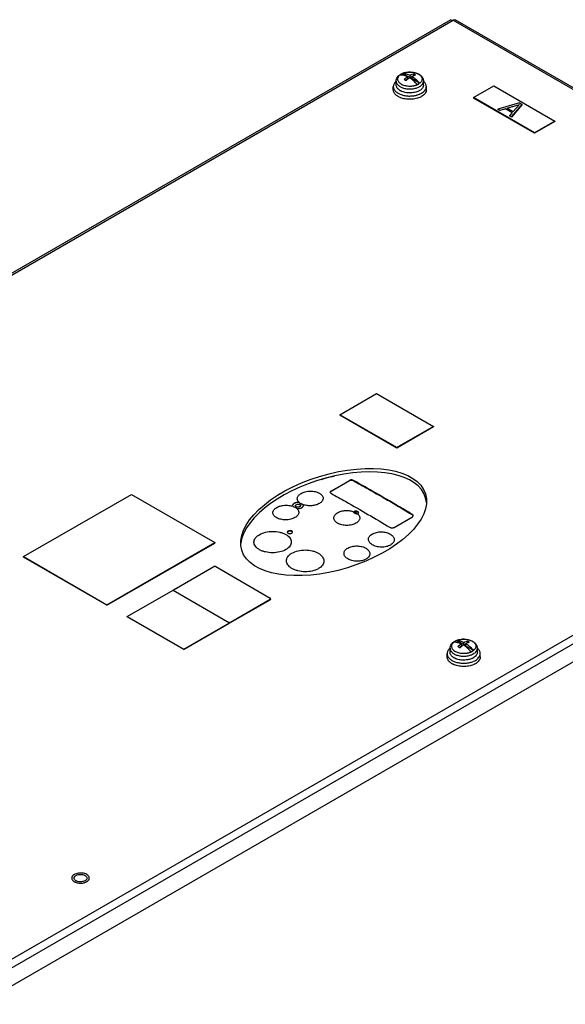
# Model space of a CAD drawing. Header units: millimetres. Extents: x 89 to 688, y 252 to 831.
# Tile 6 of 7: x 321 to 510, y 489 to 831. Entities that reach past the tile are written whole.
import ezdxf

# ---------------------------------------------------------------- set-up
doc = ezdxf.new("R2010")
doc.units = ezdxf.units.MM
doc.header["$LTSCALE"] = 70.470903
doc.layers.get('0').update_dxf_attribs({"linetype": 'CONTINUOUS'})

msp = doc.modelspace()

# ---------------------------------------------------------------- linework, layer by layer
at = {"color": 7, "linetype": 'Continuous'}
for p, q in [((470.69, 831.44), (98.38, 616.49)), ((99.43, 616.49), (471.44, 831.27)), ((470.69, 831.44), (471.44, 831.27)), ((472.18, 831.44), (471.44, 831.27)), ((471.44, 831.27), (677.7, 712.18)), ((678.75, 712.19), (472.18, 831.44)), ((456.45, 811.26), (453.87, 812.75)), ((456.45, 811.26), (456.45, 812.13)), ((457.69, 812.59), (457.69, 811.98)), ((451.62, 808.69), (451.62, 810.08)), ((455.6, 810.77), (454.9, 810.37)), ((455.6, 810.77), (455.6, 811.64)), ((457.15, 811.67), (456.45, 811.26)), ((457.15, 810.86), (457.15, 811.73)), ((459.72, 809.37), (457.15, 810.86)), ((457.69, 811.98), (457.62, 811.94)), ((457.7, 811.97), (457.69, 811.98)), ((459.28, 808.95), (459.35, 809.03)), ((461.12, 808.69), (461.12, 810.08)), ((450.62, 807.06), (450.62, 808.2)), ((462.12, 807.06), (462.12, 808.2)), ((478.51, 804.32), (485.58, 808.41)), ((485.58, 808.41), (506.79, 796.16)), ((478.51, 804.32), (478.51, 804.16)), ((499.72, 792.08), (478.51, 804.32)), ((499.72, 791.91), (478.51, 804.16)), ((494.53, 802.5), (486.99, 800.32)), ((490.21, 800.69), (494.52, 801.95)), ((494.43, 801.84), (490.31, 800.63)), ((491.71, 797.6), (495.48, 801.96)), ((495.48, 801.88), (491.71, 797.52)), ((494.52, 801.95), (492.34, 799.46)), ((494.53, 802.5), (495.48, 801.96)), ((495.48, 801.96), (495.48, 801.88)), ((486.99, 800.32), (486.99, 800.24)), ((487.7, 799.92), (486.99, 800.32)), ((487.7, 799.83), (486.99, 800.24)), ((487.7, 799.92), (489.61, 800.48)), ((489.61, 800.4), (487.7, 799.83)), ((487.7, 799.92), (487.7, 799.83)), ((489.61, 800.48), (489.61, 800.4)), ((491.97, 799.12), (489.61, 800.48)), ((491.92, 799.06), (489.61, 800.4)), ((490.21, 800.69), (492.34, 799.46)), ((491.97, 799.12), (491, 798.01)), ((491, 798.01), (491, 797.93)), ((491.71, 797.6), (491, 798.01)), ((491.71, 797.52), (491, 797.93)), ((491.71, 797.6), (491.71, 797.52)), ((506.79, 796.16), (499.72, 792.08)), ((506.79, 796), (499.72, 791.91)), ((506.79, 796.16), (506.79, 796)), ((499.72, 792.08), (499.72, 791.91)), ((677.7, 712.18), (305.69, 497.41)), ((679.18, 710.1), (306.75, 495.08)), ((679.18, 703.82), (306.75, 488.79)), ((432.05, 693.98), (444.78, 701.33)), ((444.78, 701.33), (464.58, 689.89)), ((432.05, 693.98), (432.05, 693.81)), ((451.85, 682.55), (432.05, 693.98)), ((451.85, 682.38), (432.05, 693.81)), ((464.58, 689.89), (451.85, 682.55)), ((464.58, 689.73), (451.85, 682.38)), ((464.58, 689.89), (464.58, 689.73)), ((451.85, 682.55), (451.85, 682.38)), ((428.97, 667.42), (435.34, 671.09)), ((435.34, 671.01), (428.97, 667.34)), ((435.34, 671.09), (435.34, 671.01)), ((436.75, 671.03), (436.75, 671.11)), ((322.02, 644.58), (359.5, 666.22)), ((359.5, 666.22), (388.49, 649.48)), ((428.97, 667.34), (428.97, 667.42)), ((415.58, 662.36), (415.63, 662.12)), ((417.91, 663.44), (417.91, 663.37)), ((418.38, 662.32), (418.38, 662.3)), ((419.33, 662.55), (419.33, 662.65)), ((419.38, 662.41), (419.33, 662.65)), ((436.94, 660.22), (436.74, 660.09)), ((450.89, 654.76), (457.26, 658.44)), ((457.26, 659.27), (457.26, 659.19)), ((351.02, 627.84), (388.49, 649.48)), ((351.02, 627.68), (388.49, 649.31)), ((388.49, 649.48), (388.49, 649.31)), ((322.02, 644.42), (322.02, 644.58)), ((322.02, 644.58), (351.02, 627.84)), ((351.02, 627.68), (322.02, 644.42)), ((374.35, 633.15), (388.14, 641.11)), ((388.85, 641.11), (407.8, 630.17)), ((358.09, 623.76), (374, 632.94)), ((374, 632.94), (393.65, 621.6)), ((374.2, 632.82), (374.2, 632.94)), ((351.02, 627.84), (351.02, 627.68)), ((394.01, 621.8), (407.8, 629.76)), ((394.01, 621.64), (407.8, 629.6)), ((407.8, 629.76), (407.8, 629.6)), ((407.94, 629.8), (407.94, 629.96)), ((358.09, 623.6), (358.09, 623.76)), ((358.09, 623.76), (377.75, 612.41)), ((377.75, 612.25), (358.09, 623.6)), ((377.75, 612.41), (393.65, 621.6)), ((377.75, 612.25), (393.65, 621.43)), ((393.65, 621.6), (393.65, 621.43)), ((394.01, 621.64), (394.01, 621.8)), ((475.19, 613.88), (472.61, 615.37)), ((474.34, 613.39), (473.64, 612.98)), ((474.34, 613.39), (474.34, 614.26)), ((475.19, 613.88), (475.19, 614.75)), ((475.89, 614.28), (475.19, 613.88)), ((475.89, 613.47), (475.89, 614.34)), ((478.46, 611.99), (475.89, 613.47)), ((476.43, 614.59), (476.36, 614.55)), ((476.43, 615.21), (476.43, 614.59)), ((476.44, 614.58), (476.43, 614.59)), ((377.75, 612.41), (377.75, 612.25)), ((469.36, 609.67), (469.36, 610.82)), ((470.36, 611.31), (470.36, 612.69)), ((478.02, 611.56), (478.09, 611.64)), ((479.86, 611.31), (479.86, 612.69)), ((480.86, 609.67), (480.86, 610.82))]:
    msp.add_line(p, q, dxfattribs=at)
for centre, radius, start, end in [((454.95, 809.69), 3.24, 126.9593, 127.2507), ((455.32, 809.14), 3.91, 119.9948, 121.5558), ((455.25, 809.34), 3.67, 122.2252, 122.4398), ((455.32, 809.22), 3.81, 119.9876, 122.2128), ((455.39, 809.02), 4.04, 119.4487, 119.9991), ((455.52, 808.87), 4.22, 116.155, 119.9442), ((455.71, 808.48), 4.65, 113.3136, 116.1425), ((454.11, 809.27), 3.49, 93.3122, 93.9177), ((456.03, 807.57), 5.63, 105.6638, 110.0709), ((456.37, 805.89), 7.34, 88.4519, 93.4764), ((457.41, 809.11), 3.93, 58.4327, 60.4454), ((454.19, 807.04), 3.97, 130.3734, 130.819), ((453.2, 808.69), 1.58, 180, 180.8587), ((450.45, 801.92), 11.9, 45.7218, 46.1488), ((457.36, 812.55), 4.04, 299.4487, 299.9991), ((459.54, 808.69), 1.58, 359.1148, 359.9999), ((458.58, 807.07), 3.94, 48.9059, 49.4786), ((455.2, 810.54), 4.37, 238.5271, 239.8853), ((457.47, 812.05), 4.52, 299.4487, 299.9991), ((457.18, 811.66), 6.66, 292.4825, 293.6273), ((455.32, 809.97), 6.06, 243.2674, 244.15), ((456.61, 813.36), 8.46, 282.7832, 285.4056), ((429.02, 666.93), 0.337, 164.4114, 172.717), ((437.39, 659.49), 0.784, 119.9274, 125.3543), ((437.82, 660.31), 0.91, 295.1051, 299.9557), ((436.22, 657.22), 3.01, 48.3748, 48.7696), ((457.19, 658.77), 0.361, 6.7571, 15.0335), ((414.07, 653.03), 0.312, 164.1765, 168.1906), ((473.69, 612.3), 3.24, 126.9593, 127.2507), ((474.06, 611.75), 3.91, 119.9948, 121.5558), ((473.99, 611.95), 3.67, 122.2252, 122.4398), ((474.06, 611.83), 3.81, 119.9876, 122.2128), ((474.13, 611.63), 4.04, 119.4487, 119.9991), ((474.26, 611.48), 4.22, 116.155, 119.9442), ((474.45, 611.09), 4.65, 113.3136, 116.1425), ((472.85, 611.88), 3.49, 93.3122, 93.9177), ((474.77, 610.19), 5.63, 105.6638, 110.0709), ((475.11, 608.51), 7.34, 88.4519, 93.4764), ((476.15, 611.73), 3.93, 58.4327, 60.4454), ((472.93, 609.66), 3.97, 130.3734, 130.819), ((471.94, 611.31), 1.58, 180, 180.8587), ((476.1, 615.16), 4.04, 299.4487, 299.9991), ((476.21, 614.66), 4.52, 299.4487, 299.9991), ((478.28, 611.31), 1.58, 359.1148, 359.9999), ((477.32, 609.68), 3.94, 48.9059, 49.4786), ((474.06, 612.58), 6.06, 243.2674, 244.15), ((473.94, 613.15), 4.37, 238.5271, 239.8853), ((475.35, 615.98), 8.46, 282.7832, 285.4056), ((475.92, 614.27), 6.66, 292.4825, 293.6273), ((340.33, 532.72), 0.753, 171.3332, 179.9961), ((341.34, 533.73), 2.22, 240.2212, 243.3057), ((342.39, 531.87), 2.04, 57.8211, 60.207), ((342.44, 533.5), 1.96, 299.9576, 304.5589), ((342.25, 534.57), 3.56, 292.1873, 294.0133)]:
    msp.add_arc(centre, radius, start, end, dxfattribs=at)
msp.add_ellipse((429.86, 656.62), major_axis=(31.97, 9.79), ratio=0.49727, dxfattribs=at)
msp.add_ellipse((429.86, 655.4), major_axis=(31.97, 9.79), ratio=0.49727, start_param=6.177387, end_param=9.205071, dxfattribs=at)
for points, knots in [([(451.62, 810.08), (451.62, 810.32), (451.71, 810.82), (452.06, 811.5), (452.59, 812.07), (453.03, 812.36), (453.26, 812.5)], [0, 0, 0, 0, 0.241766, 0.485862, 0.736798, 1, 1, 1, 1]), ([(452.99, 812.27), (452.84, 812.15), (452.57, 811.91), (452.27, 811.48), (452.12, 811.02), (452.12, 810.55), (452.27, 810.09), (452.57, 809.66), (452.99, 809.27), (453.53, 808.94), (454.16, 808.67), (454.86, 808.48), (455.62, 808.36), (456.26, 808.32), (456.79, 808.34), (457.18, 808.37), (457.56, 808.42), (457.93, 808.5), (458.23, 808.57), (458.46, 808.65), (458.61, 808.7), (458.72, 808.74), (458.8, 808.77), (458.87, 808.8), (458.92, 808.82), (458.96, 808.84), (459, 808.85), (459.04, 808.87), (459.07, 808.89), (459.11, 808.91), (459.15, 808.92), (459.2, 808.92), (459.24, 808.93), (459.26, 808.94), (459.28, 808.95)], [0, 0, 0, 0, 0.05605, 0.106509, 0.152912, 0.197811, 0.24421, 0.29466, 0.350693, 0.412783, 0.480558, 0.553045, 0.62886, 0.70637, 0.745229, 0.783851, 0.82202, 0.859527, 0.896174, 0.914116, 0.931783, 0.940487, 0.949138, 0.957717, 0.961969, 0.966199, 0.97041, 0.974602, 0.97877, 0.982918, 0.98714, 0.991619, 0.995891, 1, 1, 1, 1]), ([(453.28, 812.46), (453.25, 812.45), (453.16, 812.39), (453.07, 812.33), (453, 812.28)], [0, 0, 0, 0, 0.254952, 1, 1, 1, 1]), ([(453.28, 812.44), (453.26, 812.43), (453.17, 812.37), (453.08, 812.31), (453.02, 812.26)], [0, 0, 0, 0, 0.254907, 1, 1, 1, 1]), ([(453.02, 812.26), (453.44, 812.29), (454.34, 812.19), (455.18, 811.86), (455.6, 811.64)], [0, 0, 0, 0, 0.467901, 1, 1, 1, 1]), ([(453.26, 812.5), (453.61, 812.69), (454.38, 813.01), (455.63, 813.24), (456.93, 813.26), (458.2, 813.05), (459.17, 812.69), (459.84, 812.29), (460.27, 811.94), (460.63, 811.54), (460.91, 811.09), (461.08, 810.6), (461.12, 810.25), (461.12, 810.08)], [0, 0, 0, 0, 0.126222, 0.260708, 0.398691, 0.534012, 0.661555, 0.721793, 0.779789, 0.836024, 0.891121, 0.945658, 1, 1, 1, 1]), ([(453.4, 812.54), (453.46, 812.57), (453.68, 812.69), (453.92, 812.79), (454.1, 812.86)], [0, 0, 0, 0, 0.24128, 1, 1, 1, 1]), ([(453.91, 812.75), (454.32, 812.78), (455.21, 812.67), (456.03, 812.34), (456.45, 812.13)], [0, 0, 0, 0, 0.468385, 1, 1, 1, 1]), ([(454.51, 812.99), (454.56, 813), (454.76, 813.06), (454.96, 813.1), (455.11, 813.13)], [0, 0, 0, 0, 0.246326, 1, 1, 1, 1]), ([(455.11, 813.13), (455.18, 813.14), (455.45, 813.18), (455.72, 813.21), (455.93, 813.22)], [0, 0, 0, 0, 0.247378, 1, 1, 1, 1]), ([(456.45, 812.13), (456.55, 812.18), (456.95, 812.37), (457.37, 812.52), (457.69, 812.59)], [0, 0, 0, 0, 0.261345, 1, 1, 1, 1]), ([(456.57, 813.24), (456.64, 813.23), (456.9, 813.22), (457.16, 813.2), (457.36, 813.17)], [0, 0, 0, 0, 0.251505, 1, 1, 1, 1]), ([(458.39, 812.19), (458.28, 812.16), (457.86, 812.05), (457.45, 811.88), (457.15, 811.73)], [0, 0, 0, 0, 0.239107, 1, 1, 1, 1]), ([(457.36, 813.17), (457.41, 813.16), (457.64, 813.13), (457.86, 813.08), (458.03, 813.04)], [0, 0, 0, 0, 0.253186, 1, 1, 1, 1]), ([(458.39, 812.19), (458.33, 812.23), (458.1, 812.37), (457.86, 812.5), (457.69, 812.59)], [0, 0, 0, 0, 0.255694, 1, 1, 1, 1]), ([(458.03, 813.04), (458.08, 813.03), (458.28, 812.98), (458.49, 812.92), (458.63, 812.86)], [0, 0, 0, 0, 0.254741, 1, 1, 1, 1]), ([(458.63, 812.86), (458.7, 812.84), (458.94, 812.74), (459.18, 812.63), (459.35, 812.53)], [0, 0, 0, 0, 0.258785, 1, 1, 1, 1]), ([(459.47, 812.46), (459.65, 812.36), (459.97, 812.12), (460.35, 811.7), (460.58, 811.23), (460.65, 810.74), (460.55, 810.26), (460.29, 809.8), (459.89, 809.38), (459.56, 809.15), (459.38, 809.05)], [0, 0, 0, 0, 0.143195, 0.271487, 0.387409, 0.496422, 0.606077, 0.723714, 0.854324, 1, 1, 1, 1]), ([(451.59, 810.05), (451.44, 809.92), (451.17, 809.65), (450.86, 809.19), (450.67, 808.7), (450.62, 808.37), (450.62, 808.2)], [0, 0, 0, 0, 0.277461, 0.532872, 0.771162, 1, 1, 1, 1]), ([(451.62, 810.08), (451.62, 809.94), (451.66, 809.67), (451.82, 809.27), (452.07, 808.89), (452.55, 808.4), (453.37, 807.9), (454.56, 807.5), (455.88, 807.31), (457.25, 807.34), (458.54, 807.6), (459.34, 807.92), (459.7, 808.12)], [0, 0, 0, 0, 0.04285, 0.087454, 0.135235, 0.187117, 0.304152, 0.437571, 0.581747, 0.728916, 0.870779, 1, 1, 1, 1]), ([(452.92, 806.81), (452.73, 806.93), (452.38, 807.18), (451.96, 807.64), (451.69, 808.14), (451.63, 808.5), (451.62, 808.67)], [0, 0, 0, 0, 0.287814, 0.546524, 0.780623, 1, 1, 1, 1]), ([(455.6, 811.64), (455.49, 811.57), (455.06, 811.27), (454.66, 810.94), (454.36, 810.67)], [0, 0, 0, 0, 0.242064, 1, 1, 1, 1]), ([(454.36, 810.67), (454.42, 810.64), (454.66, 810.52), (454.89, 810.38), (455.06, 810.27)], [0, 0, 0, 0, 0.244332, 1, 1, 1, 1]), ([(455.06, 810.27), (455.16, 810.36), (455.56, 810.71), (455.97, 811.02), (456.3, 811.24)], [0, 0, 0, 0, 0.257803, 1, 1, 1, 1]), ([(458.88, 808.88), (458.49, 809.35), (457.69, 810.21), (456.77, 810.93), (456.3, 811.24)], [0, 0, 0, 0, 0.518698, 1, 1, 1, 1]), ([(457.15, 811.73), (457.28, 811.64), (457.82, 811.27), (458.33, 810.84), (458.69, 810.5)], [0, 0, 0, 0, 0.240276, 1, 1, 1, 1]), ([(458.75, 810.44), (458.84, 810.35), (459.18, 810.01), (459.5, 809.65), (459.72, 809.37)], [0, 0, 0, 0, 0.245842, 1, 1, 1, 1]), ([(458.88, 808.88), (458.92, 808.9), (459.07, 808.97), (459.22, 809.05), (459.33, 809.11)], [0, 0, 0, 0, 0.256221, 1, 1, 1, 1]), ([(459.33, 809.11), (459.37, 809.13), (459.5, 809.21), (459.63, 809.3), (459.72, 809.37)], [0, 0, 0, 0, 0.257235, 1, 1, 1, 1]), ([(459.73, 808.14), (459.94, 808.26), (460.32, 808.52), (460.77, 808.99), (461.06, 809.52), (461.12, 809.9), (461.12, 810.08)], [0, 0, 0, 0, 0.28981, 0.549047, 0.782229, 1, 1, 1, 1]), ([(461.12, 808.67), (461.12, 808.49), (461.05, 808.12), (460.76, 807.6), (460.31, 807.13), (459.94, 806.87), (459.73, 806.75)], [0, 0, 0, 0, 0.217753, 0.451172, 0.710485, 1, 1, 1, 1]), ([(462.12, 808.2), (462.12, 808.37), (462.08, 808.7), (461.89, 809.18), (461.58, 809.64), (461.32, 809.91), (461.17, 810.04)], [0, 0, 0, 0, 0.229088, 0.467502, 0.722829, 1, 1, 1, 1]), ([(450.62, 808.2), (450.62, 808.07), (450.65, 807.8), (450.78, 807.41), (450.98, 807.03), (451.37, 806.53), (452.04, 805.97), (452.68, 805.64), (453.04, 805.5)], [0, 0, 0, 0, 0.103399, 0.20963, 0.321161, 0.439855, 0.702308, 1, 1, 1, 1]), ([(452.59, 804.56), (452.3, 804.71), (451.89, 804.96), (451.42, 805.36), (451.14, 805.67), (450.91, 806), (450.75, 806.35), (450.65, 806.7), (450.62, 806.94), (450.62, 807.06)], [0, 0, 0, 0, 0.292925, 0.427264, 0.5536, 0.672618, 0.7855, 0.893926, 1, 1, 1, 1]), ([(459.16, 806.47), (458.68, 806.27), (457.63, 805.99), (456, 805.9), (454.65, 806.1), (453.66, 806.43), (453.21, 806.64), (453.01, 806.76)], [0, 0, 0, 0, 0.2463, 0.50897, 0.766706, 0.887485, 1, 1, 1, 1]), ([(453.04, 805.5), (453.44, 805.33), (454.31, 805.07), (455.68, 804.87), (457.09, 804.88), (458.02, 805.01), (458.48, 805.11)], [0, 0, 0, 0, 0.237493, 0.489992, 0.747659, 1, 1, 1, 1]), ([(458.85, 805.21), (458.93, 805.23), (459.22, 805.31), (459.51, 805.42), (459.72, 805.51)], [0, 0, 0, 0, 0.255768, 1, 1, 1, 1]), ([(459.73, 806.75), (459.69, 806.73), (459.5, 806.62), (459.31, 806.53), (459.16, 806.47)], [0, 0, 0, 0, 0.243053, 1, 1, 1, 1]), ([(459.85, 805.56), (459.9, 805.58), (460.1, 805.67), (460.3, 805.77), (460.44, 805.86)], [0, 0, 0, 0, 0.256009, 1, 1, 1, 1]), ([(460.44, 805.86), (460.69, 806), (461.15, 806.32), (461.7, 806.89), (461.99, 807.43), (462.1, 807.87), (462.12, 808.09), (462.12, 808.2)], [0, 0, 0, 0, 0.289588, 0.548634, 0.781636, 0.891838, 1, 1, 1, 1]), ([(462.12, 807.06), (462.12, 806.95), (462.1, 806.73), (461.99, 806.29), (461.7, 805.75), (461.15, 805.17), (460.69, 804.86), (460.44, 804.71)], [0, 0, 0, 0, 0.108162, 0.218363, 0.451365, 0.710412, 1, 1, 1, 1]), ([(459.85, 804.41), (459.58, 804.3), (459.02, 804.1), (458.13, 803.88), (457.19, 803.76), (456.23, 803.73), (455.28, 803.79), (454.35, 803.94), (453.48, 804.17), (452.93, 804.39), (452.68, 804.52)], [0, 0, 0, 0, 0.118056, 0.242615, 0.371607, 0.502696, 0.633421, 0.761343, 0.884188, 1, 1, 1, 1]), ([(460.44, 804.71), (460.39, 804.69), (460.2, 804.58), (460, 804.48), (459.85, 804.41)], [0, 0, 0, 0, 0.243947, 1, 1, 1, 1]), ([(430.28, 672.62), (429.88, 672.53), (428.29, 672.15), (426.72, 671.71), (425.55, 671.36)], [0, 0, 0, 0, 0.252902, 1, 1, 1, 1]), ([(436.75, 671.11), (436.65, 671.17), (436.42, 671.25), (436.05, 671.28), (435.67, 671.24), (435.44, 671.15), (435.34, 671.09)], [0, 0, 0, 0, 0.236144, 0.498816, 0.762134, 1, 1, 1, 1]), ([(435.34, 671.01), (435.44, 671.07), (435.67, 671.16), (436.05, 671.2), (436.42, 671.16), (436.65, 671.08), (436.75, 671.03)], [0, 0, 0, 0, 0.237855, 0.501198, 0.763887, 1, 1, 1, 1]), ([(457.26, 659.27), (455.55, 660.29), (448.77, 664.32), (441.91, 668.24), (436.75, 671.11)], [0, 0, 0, 0, 0.2517, 1, 1, 1, 1]), ([(436.75, 671.03), (438.47, 670.08), (445.35, 666.21), (452.17, 662.24), (457.26, 659.19)], [0, 0, 0, 0, 0.248302, 1, 1, 1, 1]), ([(417.91, 663.44), (417.67, 663.65), (417.36, 664.03), (417.21, 664.63), (417.23, 665.07), (417.39, 665.5), (417.67, 665.9), (418.06, 666.27), (418.37, 666.48), (418.54, 666.58)], [0, 0, 0, 0, 0.249426, 0.361028, 0.47084, 0.585391, 0.709978, 0.847877, 1, 1, 1, 1]), ([(418.54, 666.58), (419, 666.85), (420.06, 667.23), (421.75, 667.44), (423.42, 667.28), (424.67, 666.85), (425.45, 666.33), (425.88, 665.9), (426.15, 665.42), (426.25, 664.91), (426.16, 664.39), (425.89, 663.89), (425.47, 663.43), (425.11, 663.19), (424.9, 663.07)], [0, 0, 0, 0, 0.141305, 0.296445, 0.449091, 0.585403, 0.644706, 0.697725, 0.745415, 0.790065, 0.835142, 0.883818, 0.938074, 1, 1, 1, 1]), ([(428.97, 667.42), (428.89, 667.37), (428.75, 667.27), (428.68, 667.09), (428.68, 667.02)], [0, 0, 0, 0, 0.553443, 1, 1, 1, 1]), ([(428.68, 667.02), (428.68, 666.94), (428.75, 666.77), (428.89, 666.67), (428.97, 666.62)], [0, 0, 0, 0, 0.447499, 1, 1, 1, 1]), ([(428.69, 667.02), (428.7, 667.05), (428.76, 667.19), (428.88, 667.28), (428.97, 667.34)], [0, 0, 0, 0, 0.220006, 1, 1, 1, 1]), ([(428.97, 666.62), (430.69, 665.67), (437.57, 661.8), (444.39, 657.83), (449.48, 654.78)], [0, 0, 0, 0, 0.248302, 1, 1, 1, 1]), ([(416.42, 658.17), (415.96, 657.91), (414.9, 657.53), (413.21, 657.33), (411.54, 657.5), (410.29, 657.93), (409.51, 658.44), (409.08, 658.87), (408.81, 659.35), (408.71, 659.86), (408.8, 660.38), (409.07, 660.87), (409.49, 661.32), (409.86, 661.57), (410.06, 661.68)], [0, 0, 0, 0, 0.141433, 0.296753, 0.449721, 0.586347, 0.645704, 0.698663, 0.746167, 0.79054, 0.835341, 0.883826, 0.938017, 1, 1, 1, 1]), ([(410.06, 661.68), (410.44, 661.91), (411.32, 662.25), (412.74, 662.5), (414.22, 662.47), (415.18, 662.27), (415.63, 662.12)], [0, 0, 0, 0, 0.232186, 0.488792, 0.751325, 1, 1, 1, 1]), ([(416.14, 663.13), (416.06, 663.08), (415.91, 662.97), (415.73, 662.79), (415.61, 662.58), (415.58, 662.43), (415.58, 662.36)], [0, 0, 0, 0, 0.292091, 0.552388, 0.78469, 1, 1, 1, 1]), ([(416.14, 663.07), (415.99, 662.99), (415.74, 662.8), (415.6, 662.5), (415.59, 662.36)], [0, 0, 0, 0, 0.54881, 1, 1, 1, 1]), ([(415.63, 662.12), (415.77, 662.07), (416.28, 661.88), (416.76, 661.6), (417.05, 661.34)], [0, 0, 0, 0, 0.2721, 1, 1, 1, 1]), ([(417.91, 663.44), (417.6, 663.47), (416.98, 663.46), (416.39, 663.27), (416.14, 663.13)], [0, 0, 0, 0, 0.523054, 1, 1, 1, 1]), ([(417.91, 663.37), (417.6, 663.41), (416.99, 663.4), (416.39, 663.22), (416.14, 663.07)], [0, 0, 0, 0, 0.523443, 1, 1, 1, 1]), ([(417.05, 661.34), (417.29, 661.12), (417.6, 660.74), (417.75, 660.14), (417.73, 659.69), (417.57, 659.26), (417.29, 658.85), (416.9, 658.48), (416.59, 658.27), (416.42, 658.17)], [0, 0, 0, 0, 0.249139, 0.361062, 0.471303, 0.586174, 0.710813, 0.848442, 1, 1, 1, 1]), ([(416.64, 662.12), (416.61, 662.17), (416.57, 662.26), (416.6, 662.42), (416.7, 662.56), (416.79, 662.63), (416.85, 662.66)], [0, 0, 0, 0, 0.23211, 0.456946, 0.706868, 1, 1, 1, 1]), ([(416.64, 662.12), (416.61, 662.16), (416.57, 662.26), (416.6, 662.42), (416.7, 662.55), (416.79, 662.62), (416.85, 662.65)], [0, 0, 0, 0, 0.229538, 0.452754, 0.703556, 1, 1, 1, 1]), ([(418.12, 661.93), (418, 661.86), (417.72, 661.78), (417.29, 661.77), (416.91, 661.87), (416.69, 662.03), (416.64, 662.12)], [0, 0, 0, 0, 0.254598, 0.534305, 0.793972, 1, 1, 1, 1]), ([(418.12, 661.95), (418, 661.88), (417.72, 661.8), (417.3, 661.79), (416.91, 661.88), (416.69, 662.03), (416.64, 662.12)], [0, 0, 0, 0, 0.255997, 0.536932, 0.796339, 1, 1, 1, 1]), ([(416.85, 662.66), (416.98, 662.74), (417.3, 662.83), (417.62, 662.82), (417.79, 662.79)], [0, 0, 0, 0, 0.479221, 1, 1, 1, 1]), ([(416.85, 662.65), (416.98, 662.73), (417.3, 662.82), (417.62, 662.82), (417.79, 662.79)], [0, 0, 0, 0, 0.479764, 1, 1, 1, 1]), ([(417.05, 661.34), (417.37, 661.3), (417.98, 661.31), (418.58, 661.5), (418.83, 661.64)], [0, 0, 0, 0, 0.523079, 1, 1, 1, 1]), ([(417.79, 662.79), (417.87, 662.77), (418.02, 662.73), (418.22, 662.62), (418.35, 662.48), (418.38, 662.37), (418.38, 662.32)], [0, 0, 0, 0, 0.309251, 0.579404, 0.805263, 1, 1, 1, 1]), ([(419.33, 662.65), (419.19, 662.7), (418.69, 662.9), (418.21, 663.17), (417.91, 663.44)], [0, 0, 0, 0, 0.272258, 1, 1, 1, 1]), ([(419.33, 662.55), (419.19, 662.6), (418.69, 662.8), (418.21, 663.1), (417.91, 663.37)], [0, 0, 0, 0, 0.271166, 1, 1, 1, 1]), ([(418.38, 662.32), (418.38, 662.25), (418.32, 662.09), (418.19, 662), (418.12, 661.95)], [0, 0, 0, 0, 0.446077, 1, 1, 1, 1]), ([(418.38, 662.24), (418.37, 662.21), (418.33, 662.08), (418.21, 661.98), (418.12, 661.93)], [0, 0, 0, 0, 0.22079, 1, 1, 1, 1]), ([(418.83, 661.64), (418.91, 661.69), (419.06, 661.79), (419.24, 661.98), (419.36, 662.19), (419.38, 662.34), (419.38, 662.41)], [0, 0, 0, 0, 0.291713, 0.551863, 0.784276, 1, 1, 1, 1]), ([(424.9, 663.07), (424.52, 662.85), (423.64, 662.5), (422.22, 662.27), (420.75, 662.29), (419.78, 662.5), (419.33, 662.65)], [0, 0, 0, 0, 0.232016, 0.488428, 0.751017, 1, 1, 1, 1]), ([(437.63, 656.21), (437.17, 655.94), (436.11, 655.57), (434.42, 655.39), (432.75, 655.58), (431.5, 656.04), (430.72, 656.57), (430.29, 657.02), (430.02, 657.51), (429.92, 658.03), (430.01, 658.56), (430.28, 659.06), (430.7, 659.52), (431.07, 659.76), (431.27, 659.88)], [0, 0, 0, 0, 0.140292, 0.294406, 0.446629, 0.583321, 0.643075, 0.696652, 0.744925, 0.790072, 0.835457, 0.884212, 0.938349, 1, 1, 1, 1]), ([(431.27, 659.88), (431.66, 660.11), (432.56, 660.46), (434.01, 660.68), (435.51, 660.63), (436.49, 660.39), (436.94, 660.22)], [0, 0, 0, 0, 0.23228, 0.489081, 0.751676, 1, 1, 1, 1]), ([(436.74, 660.09), (436.74, 660.05), (436.78, 659.98), (436.95, 659.83), (437.29, 659.66), (437.74, 659.53), (438.06, 659.48), (438.2, 659.48)], [0, 0, 0, 0, 0.058285, 0.14821, 0.417448, 0.731475, 1, 1, 1, 1]), ([(436.75, 660.05), (436.77, 660.07), (436.83, 660.11), (436.9, 660.13), (436.94, 660.13)], [0, 0, 0, 0, 0.413592, 1, 1, 1, 1]), ([(436.94, 660.13), (437.05, 660.09), (437.45, 659.92), (437.83, 659.7), (438.07, 659.51)], [0, 0, 0, 0, 0.26659, 1, 1, 1, 1]), ([(438.54, 659.89), (438.54, 659.94), (438.51, 660.05), (438.38, 660.19), (438.2, 660.3), (437.89, 660.41), (437.47, 660.43), (437.14, 660.34), (437, 660.26)], [0, 0, 0, 0, 0.087179, 0.186906, 0.304581, 0.438706, 0.730117, 1, 1, 1, 1]), ([(437, 660.17), (437.13, 660.25), (437.44, 660.33), (437.84, 660.33), (438.14, 660.24), (438.37, 660.13), (438.5, 659.98), (438.53, 659.88)], [0, 0, 0, 0, 0.264016, 0.551509, 0.686867, 0.80831, 1, 1, 1, 1]), ([(438.22, 659.47), (438.47, 659.25), (438.79, 658.85), (438.96, 658.23), (438.95, 657.77), (438.79, 657.32), (438.52, 656.9), (438.12, 656.52), (437.8, 656.31), (437.63, 656.21)], [0, 0, 0, 0, 0.252544, 0.365802, 0.476659, 0.591266, 0.714822, 0.850659, 1, 1, 1, 1]), ([(438.27, 659.52), (438.35, 659.56), (438.48, 659.66), (438.54, 659.82), (438.54, 659.89)], [0, 0, 0, 0, 0.550789, 1, 1, 1, 1]), ([(457.55, 658.85), (457.55, 658.93), (457.48, 659.11), (457.34, 659.22), (457.26, 659.27)], [0, 0, 0, 0, 0.450856, 1, 1, 1, 1]), ([(457.26, 659.19), (457.29, 659.17), (457.41, 659.09), (457.51, 658.96), (457.54, 658.86)], [0, 0, 0, 0, 0.284659, 1, 1, 1, 1]), ([(457.26, 658.44), (457.34, 658.49), (457.48, 658.6), (457.55, 658.77), (457.55, 658.85)], [0, 0, 0, 0, 0.548148, 1, 1, 1, 1]), ([(449.48, 654.78), (449.58, 654.72), (449.81, 654.63), (450.19, 654.59), (450.56, 654.62), (450.79, 654.71), (450.89, 654.76)], [0, 0, 0, 0, 0.238396, 0.501188, 0.763336, 1, 1, 1, 1]), ([(413.24, 647.03), (412.58, 646.65), (411.05, 646.1), (408.63, 645.84), (406.57, 646.06), (405.05, 646.51), (404.06, 646.96), (403.25, 647.51), (402.63, 648.14), (402.24, 648.85), (402.1, 649.59), (402.23, 650.34), (402.62, 651.06), (403.23, 651.71), (403.76, 652.06), (404.04, 652.23)], [0, 0, 0, 0, 0.140203, 0.293609, 0.446363, 0.518264, 0.58493, 0.64519, 0.698847, 0.746766, 0.791383, 0.83613, 0.88435, 0.93847, 1, 1, 1, 1]), ([(404.04, 652.23), (404.7, 652.61), (406.23, 653.17), (408.65, 653.45), (410.71, 653.24), (412.23, 652.8), (413.22, 652.35), (414.04, 651.79), (414.66, 651.15), (415.05, 650.44), (415.18, 649.69), (415.05, 648.93), (414.67, 648.21), (414.05, 647.56), (413.53, 647.2), (413.24, 647.03)], [0, 0, 0, 0, 0.140019, 0.293175, 0.445468, 0.517119, 0.583588, 0.643768, 0.697511, 0.745698, 0.79071, 0.835852, 0.884344, 0.938552, 1, 1, 1, 1]), ([(414.02, 653.48), (413.95, 653.44), (413.82, 653.34), (413.76, 653.18), (413.76, 653.11)], [0, 0, 0, 0, 0.552293, 1, 1, 1, 1]), ([(413.76, 653.11), (413.76, 653.06), (413.79, 652.95), (413.91, 652.81), (414.09, 652.71), (414.4, 652.61), (414.82, 652.59), (415.15, 652.68), (415.29, 652.76)], [0, 0, 0, 0, 0.086406, 0.1855, 0.302863, 0.437013, 0.729201, 1, 1, 1, 1]), ([(413.77, 653.12), (413.78, 653.14), (413.83, 653.26), (413.93, 653.35), (414.02, 653.4)], [0, 0, 0, 0, 0.220788, 1, 1, 1, 1]), ([(415.56, 653.12), (415.56, 653.18), (415.52, 653.29), (415.4, 653.42), (415.22, 653.53), (414.91, 653.63), (414.49, 653.65), (414.16, 653.56), (414.02, 653.48)], [0, 0, 0, 0, 0.086484, 0.185607, 0.302958, 0.437073, 0.729187, 1, 1, 1, 1]), ([(414.02, 653.4), (414.15, 653.47), (414.46, 653.56), (414.86, 653.56), (415.16, 653.47), (415.39, 653.36), (415.52, 653.22), (415.55, 653.11)], [0, 0, 0, 0, 0.26503, 0.553337, 0.688712, 0.809826, 1, 1, 1, 1]), ([(415.29, 652.76), (415.37, 652.8), (415.49, 652.9), (415.56, 653.06), (415.56, 653.12)], [0, 0, 0, 0, 0.552187, 1, 1, 1, 1]), ([(449.65, 648.62), (449.19, 648.36), (448.13, 647.99), (446.44, 647.83), (444.77, 648.04), (443.52, 648.53), (442.74, 649.09), (442.31, 649.54), (442.04, 650.05), (441.94, 650.58), (442.03, 651.12), (442.3, 651.63), (442.72, 652.09), (443.09, 652.34), (443.29, 652.46)], [0, 0, 0, 0, 0.139173, 0.292099, 0.443589, 0.580348, 0.640489, 0.694668, 0.74369, 0.78959, 0.835549, 0.884578, 0.93867, 1, 1, 1, 1]), ([(443.29, 652.46), (443.75, 652.72), (444.81, 653.1), (446.5, 653.26), (448.17, 653.05), (449.42, 652.57), (450.2, 652.01), (450.63, 651.55), (450.9, 651.05), (451, 650.51), (450.91, 649.97), (450.54, 649.25), (450.03, 648.84), (449.65, 648.62)], [0, 0, 0, 0, 0.139154, 0.292025, 0.443313, 0.57986, 0.639987, 0.694259, 0.743489, 0.789684, 0.835941, 0.885194, 1, 1, 1, 1]), ([(434.8, 647.56), (435.26, 647.82), (436.32, 648.2), (438.01, 648.37), (439.69, 648.15), (440.94, 647.67), (441.72, 647.12), (442.14, 646.66), (442.41, 646.15), (442.51, 645.61), (442.42, 645.07), (442.05, 644.35), (441.54, 643.94), (441.17, 643.72)], [0, 0, 0, 0, 0.139154, 0.292025, 0.443313, 0.57986, 0.639987, 0.694259, 0.743489, 0.789684, 0.835941, 0.885194, 1, 1, 1, 1]), ([(424.55, 640.39), (423.89, 640.01), (422.37, 639.47), (419.94, 639.23), (417.88, 639.48), (416.36, 639.96), (415.37, 640.42), (414.56, 641), (413.94, 641.65), (413.55, 642.37), (413.41, 643.14), (413.54, 643.9), (413.93, 644.62), (414.55, 645.28), (415.07, 645.64), (415.36, 645.81)], [0, 0, 0, 0, 0.139173, 0.291491, 0.44356, 0.515384, 0.582187, 0.64281, 0.697034, 0.745651, 0.790965, 0.836237, 0.884701, 0.938769, 1, 1, 1, 1]), ([(415.36, 645.81), (416.02, 646.19), (417.54, 646.74), (419.97, 646.99), (422.03, 646.76), (423.55, 646.29), (424.54, 645.82), (425.35, 645.24), (425.97, 644.58), (426.36, 643.85), (426.5, 643.08), (426.37, 642.31), (425.98, 641.58), (425.36, 640.92), (424.84, 640.56), (424.55, 640.39)], [0, 0, 0, 0, 0.138997, 0.291074, 0.44269, 0.514267, 0.580874, 0.641416, 0.695721, 0.744599, 0.790297, 0.835957, 0.884692, 0.938849, 1, 1, 1, 1]), ([(441.17, 643.72), (440.71, 643.46), (439.64, 643.09), (437.96, 642.93), (436.28, 643.15), (435.03, 643.63), (434.25, 644.19), (433.83, 644.64), (433.55, 645.15), (433.45, 645.68), (433.55, 646.22), (433.81, 646.73), (434.24, 647.19), (434.6, 647.44), (434.8, 647.56)], [0, 0, 0, 0, 0.139173, 0.292099, 0.443589, 0.580348, 0.640489, 0.694668, 0.74369, 0.78959, 0.835549, 0.884578, 0.93867, 1, 1, 1, 1]), ([(388.85, 641.11), (388.8, 641.14), (388.68, 641.18), (388.49, 641.2), (388.31, 641.18), (388.19, 641.14), (388.14, 641.11)], [0, 0, 0, 0, 0.237241, 0.5, 0.76276, 1, 1, 1, 1]), ([(374.35, 633.15), (374.31, 633.12), (374.24, 633.07), (374.2, 632.98), (374.2, 632.94)], [0, 0, 0, 0, 0.550792, 1, 1, 1, 1]), ([(374.2, 632.94), (374.2, 632.93), (374.21, 632.89), (374.23, 632.86), (374.24, 632.83)], [0, 0, 0, 0, 0.240241, 1, 1, 1, 1]), ([(374.24, 632.83), (374.25, 632.82), (374.28, 632.79), (374.32, 632.76), (374.35, 632.74)], [0, 0, 0, 0, 0.230672, 1, 1, 1, 1]), ([(407.94, 629.96), (407.94, 630), (407.91, 630.09), (407.84, 630.14), (407.8, 630.17)], [0, 0, 0, 0, 0.449208, 1, 1, 1, 1]), ([(407.8, 629.76), (407.81, 629.77), (407.85, 629.79), (407.88, 629.82), (407.9, 629.85)], [0, 0, 0, 0, 0.270558, 1, 1, 1, 1]), ([(407.94, 629.8), (407.94, 629.76), (407.91, 629.68), (407.84, 629.62), (407.8, 629.6)], [0, 0, 0, 0, 0.449208, 1, 1, 1, 1]), ([(407.9, 629.85), (407.91, 629.86), (407.93, 629.89), (407.94, 629.93), (407.94, 629.96)], [0, 0, 0, 0, 0.266966, 1, 1, 1, 1]), ([(393.3, 621.8), (393.35, 621.77), (393.47, 621.73), (393.65, 621.71), (393.84, 621.73), (393.96, 621.77), (394.01, 621.8)], [0, 0, 0, 0, 0.237241, 0.5, 0.76276, 1, 1, 1, 1]), ([(394.01, 621.64), (393.98, 621.62), (393.87, 621.57), (393.75, 621.55), (393.65, 621.55)], [0, 0, 0, 0, 0.229108, 1, 1, 1, 1]), ([(470.36, 612.69), (470.36, 612.94), (470.45, 613.44), (470.8, 614.11), (471.33, 614.68), (471.77, 614.98), (472, 615.11)], [0, 0, 0, 0, 0.241766, 0.485862, 0.736798, 1, 1, 1, 1]), ([(471.73, 614.88), (471.58, 614.77), (471.31, 614.52), (471.01, 614.1), (470.86, 613.64), (470.86, 613.16), (471.01, 612.7), (471.31, 612.27), (471.73, 611.89), (472.27, 611.56), (472.9, 611.29), (473.6, 611.09), (474.36, 610.97), (475, 610.94), (475.53, 610.95), (475.92, 610.99), (476.3, 611.04), (476.67, 611.11), (476.97, 611.19), (477.2, 611.26), (477.35, 611.31), (477.46, 611.35), (477.54, 611.38), (477.61, 611.41), (477.66, 611.43), (477.7, 611.45), (477.74, 611.47), (477.78, 611.48), (477.81, 611.5), (477.85, 611.53), (477.89, 611.54), (477.94, 611.54), (477.98, 611.54), (478, 611.56), (478.02, 611.56)], [0, 0, 0, 0, 0.05605, 0.106509, 0.152912, 0.197811, 0.24421, 0.29466, 0.350693, 0.412783, 0.480558, 0.553045, 0.62886, 0.70637, 0.745229, 0.783851, 0.82202, 0.859527, 0.896174, 0.914116, 0.931783, 0.940487, 0.949138, 0.957717, 0.961969, 0.966199, 0.97041, 0.974602, 0.97877, 0.982918, 0.98714, 0.991619, 0.995891, 1, 1, 1, 1]), ([(472.02, 615.08), (471.99, 615.06), (471.9, 615.01), (471.81, 614.94), (471.74, 614.89)], [0, 0, 0, 0, 0.254952, 1, 1, 1, 1]), ([(472.02, 615.05), (472, 615.04), (471.91, 614.98), (471.82, 614.92), (471.76, 614.88)], [0, 0, 0, 0, 0.254907, 1, 1, 1, 1]), ([(471.76, 614.88), (472.18, 614.9), (473.08, 614.8), (473.92, 614.47), (474.34, 614.26)], [0, 0, 0, 0, 0.467901, 1, 1, 1, 1]), ([(472, 615.11), (472.35, 615.31), (473.12, 615.62), (474.37, 615.86), (475.67, 615.87), (476.94, 615.67), (477.91, 615.31), (478.58, 614.91), (479.01, 614.56), (479.37, 614.16), (479.65, 613.71), (479.82, 613.21), (479.86, 612.86), (479.86, 612.69)], [0, 0, 0, 0, 0.126222, 0.260708, 0.398691, 0.534012, 0.661555, 0.721793, 0.779789, 0.836024, 0.891121, 0.945658, 1, 1, 1, 1]), ([(472.14, 615.15), (472.2, 615.18), (472.42, 615.3), (472.66, 615.41), (472.84, 615.47)], [0, 0, 0, 0, 0.24128, 1, 1, 1, 1]), ([(472.65, 615.37), (473.06, 615.39), (473.95, 615.29), (474.77, 614.96), (475.19, 614.75)], [0, 0, 0, 0, 0.468385, 1, 1, 1, 1]), ([(474.34, 614.26), (474.23, 614.19), (473.8, 613.89), (473.4, 613.56), (473.1, 613.29)], [0, 0, 0, 0, 0.242064, 1, 1, 1, 1]), ([(473.25, 615.6), (473.3, 615.62), (473.5, 615.67), (473.7, 615.72), (473.85, 615.74)], [0, 0, 0, 0, 0.246326, 1, 1, 1, 1]), ([(473.8, 612.88), (473.9, 612.98), (474.3, 613.32), (474.71, 613.64), (475.04, 613.85)], [0, 0, 0, 0, 0.257803, 1, 1, 1, 1]), ([(473.85, 615.74), (473.92, 615.75), (474.19, 615.8), (474.46, 615.83), (474.67, 615.84)], [0, 0, 0, 0, 0.247378, 1, 1, 1, 1]), ([(477.62, 611.5), (477.23, 611.96), (476.43, 612.82), (475.51, 613.55), (475.04, 613.85)], [0, 0, 0, 0, 0.518698, 1, 1, 1, 1]), ([(475.19, 614.75), (475.29, 614.8), (475.69, 614.98), (476.11, 615.13), (476.43, 615.21)], [0, 0, 0, 0, 0.261345, 1, 1, 1, 1]), ([(475.31, 615.85), (475.38, 615.85), (475.64, 615.84), (475.9, 615.81), (476.1, 615.79)], [0, 0, 0, 0, 0.251505, 1, 1, 1, 1]), ([(477.13, 614.8), (477.02, 614.78), (476.6, 614.66), (476.19, 614.49), (475.89, 614.34)], [0, 0, 0, 0, 0.239107, 1, 1, 1, 1]), ([(475.89, 614.34), (476.36, 614.04), (477.28, 613.31), (478.08, 612.45), (478.46, 611.99)], [0, 0, 0, 0, 0.481276, 1, 1, 1, 1]), ([(476.1, 615.79), (476.15, 615.78), (476.38, 615.74), (476.6, 615.7), (476.77, 615.66)], [0, 0, 0, 0, 0.253186, 1, 1, 1, 1]), ([(477.13, 614.8), (477.07, 614.84), (476.84, 614.98), (476.6, 615.12), (476.43, 615.21)], [0, 0, 0, 0, 0.255694, 1, 1, 1, 1]), ([(476.77, 615.66), (476.82, 615.65), (477.02, 615.59), (477.23, 615.53), (477.37, 615.48)], [0, 0, 0, 0, 0.254741, 1, 1, 1, 1]), ([(477.37, 615.48), (477.44, 615.45), (477.68, 615.36), (477.92, 615.25), (478.09, 615.15)], [0, 0, 0, 0, 0.258785, 1, 1, 1, 1]), ([(478.21, 615.08), (478.39, 614.97), (478.71, 614.74), (479.09, 614.31), (479.32, 613.85), (479.39, 613.36), (479.29, 612.87), (479.03, 612.41), (478.63, 612), (478.3, 611.77), (478.12, 611.66)], [0, 0, 0, 0, 0.143195, 0.271487, 0.387409, 0.496422, 0.606077, 0.723714, 0.854324, 1, 1, 1, 1]), ([(470.33, 612.66), (470.18, 612.53), (469.91, 612.26), (469.6, 611.8), (469.41, 611.32), (469.36, 610.98), (469.36, 610.82)], [0, 0, 0, 0, 0.277461, 0.532872, 0.771162, 1, 1, 1, 1]), ([(469.36, 610.82), (469.36, 610.69), (469.39, 610.42), (469.52, 610.02), (469.72, 609.64), (470.11, 609.14), (470.78, 608.59), (471.42, 608.26), (471.78, 608.11)], [0, 0, 0, 0, 0.103399, 0.20963, 0.321161, 0.439855, 0.702308, 1, 1, 1, 1]), ([(470.36, 612.69), (470.36, 612.56), (470.4, 612.28), (470.56, 611.88), (470.81, 611.51), (471.29, 611.02), (472.11, 610.52), (473.3, 610.12), (474.62, 609.93), (475.99, 609.96), (477.28, 610.21), (478.08, 610.53), (478.43, 610.73)], [0, 0, 0, 0, 0.04285, 0.087454, 0.135235, 0.187117, 0.304152, 0.437571, 0.581747, 0.728916, 0.870779, 1, 1, 1, 1]), ([(471.66, 609.43), (471.47, 609.54), (471.12, 609.8), (470.7, 610.25), (470.43, 610.75), (470.37, 611.11), (470.36, 611.28)], [0, 0, 0, 0, 0.287814, 0.546524, 0.780623, 1, 1, 1, 1]), ([(473.1, 613.29), (473.16, 613.26), (473.4, 613.13), (473.63, 613), (473.8, 612.88)], [0, 0, 0, 0, 0.244332, 1, 1, 1, 1]), ([(477.62, 611.5), (477.66, 611.51), (477.81, 611.58), (477.96, 611.66), (478.07, 611.72)], [0, 0, 0, 0, 0.256221, 1, 1, 1, 1]), ([(478.07, 611.72), (478.11, 611.74), (478.24, 611.82), (478.37, 611.91), (478.46, 611.99)], [0, 0, 0, 0, 0.257235, 1, 1, 1, 1]), ([(478.47, 610.75), (478.68, 610.87), (479.06, 611.13), (479.51, 611.61), (479.8, 612.13), (479.86, 612.51), (479.86, 612.69)], [0, 0, 0, 0, 0.28981, 0.549047, 0.782229, 1, 1, 1, 1]), ([(479.86, 611.28), (479.86, 611.1), (479.79, 610.73), (479.5, 610.21), (479.05, 609.75), (478.68, 609.49), (478.47, 609.37)], [0, 0, 0, 0, 0.217753, 0.451172, 0.710485, 1, 1, 1, 1]), ([(479.18, 608.47), (479.43, 608.62), (479.89, 608.93), (480.44, 609.51), (480.73, 610.05), (480.84, 610.49), (480.86, 610.71), (480.86, 610.82)], [0, 0, 0, 0, 0.289588, 0.548634, 0.781636, 0.891838, 1, 1, 1, 1]), ([(480.86, 610.82), (480.86, 610.98), (480.82, 611.31), (480.63, 611.79), (480.32, 612.25), (480.06, 612.52), (479.91, 612.65)], [0, 0, 0, 0, 0.229088, 0.467502, 0.722829, 1, 1, 1, 1]), ([(471.33, 607.17), (471.04, 607.32), (470.63, 607.57), (470.16, 607.97), (469.88, 608.29), (469.65, 608.62), (469.49, 608.96), (469.39, 609.32), (469.36, 609.56), (469.36, 609.67)], [0, 0, 0, 0, 0.292925, 0.427264, 0.5536, 0.672618, 0.7855, 0.893926, 1, 1, 1, 1]), ([(478.59, 607.03), (478.32, 606.91), (477.76, 606.71), (476.87, 606.5), (475.93, 606.37), (474.97, 606.34), (474.02, 606.4), (473.09, 606.55), (472.22, 606.79), (471.67, 607.01), (471.42, 607.13)], [0, 0, 0, 0, 0.118056, 0.242615, 0.371607, 0.502696, 0.633421, 0.761343, 0.884188, 1, 1, 1, 1]), ([(477.9, 609.09), (477.42, 608.89), (476.37, 608.61), (474.74, 608.52), (473.39, 608.72), (472.4, 609.04), (471.95, 609.25), (471.75, 609.37)], [0, 0, 0, 0, 0.2463, 0.50897, 0.766706, 0.887485, 1, 1, 1, 1]), ([(471.78, 608.11), (472.18, 607.95), (473.05, 607.68), (474.42, 607.49), (475.83, 607.49), (476.76, 607.63), (477.22, 607.73)], [0, 0, 0, 0, 0.237493, 0.489992, 0.747659, 1, 1, 1, 1]), ([(477.59, 607.82), (477.67, 607.84), (477.96, 607.93), (478.25, 608.03), (478.46, 608.12)], [0, 0, 0, 0, 0.255768, 1, 1, 1, 1]), ([(478.47, 609.37), (478.43, 609.34), (478.24, 609.24), (478.05, 609.15), (477.9, 609.09)], [0, 0, 0, 0, 0.243053, 1, 1, 1, 1]), ([(478.59, 608.17), (478.64, 608.19), (478.84, 608.29), (479.04, 608.39), (479.18, 608.47)], [0, 0, 0, 0, 0.256009, 1, 1, 1, 1]), ([(479.18, 607.33), (479.13, 607.3), (478.94, 607.19), (478.74, 607.1), (478.59, 607.03)], [0, 0, 0, 0, 0.243947, 1, 1, 1, 1]), ([(480.86, 609.67), (480.86, 609.57), (480.84, 609.35), (480.73, 608.9), (480.44, 608.36), (479.89, 607.79), (479.43, 607.47), (479.18, 607.33)], [0, 0, 0, 0, 0.108162, 0.218363, 0.451365, 0.710412, 1, 1, 1, 1]), ([(343.99, 533.97), (343.76, 534.1), (343.25, 534.31), (342.41, 534.48), (341.53, 534.5), (340.67, 534.38), (340.01, 534.16), (339.56, 533.92), (339.28, 533.71), (339.06, 533.49), (338.89, 533.24), (338.79, 532.99), (338.76, 532.81), (338.76, 532.72)], [0, 0, 0, 0, 0.128646, 0.270202, 0.41732, 0.561629, 0.695265, 0.756271, 0.812763, 0.864714, 0.912535, 0.957152, 1, 1, 1, 1]), ([(338.76, 532.72), (338.76, 532.64), (338.78, 532.49), (338.83, 532.34), (338.87, 532.27)], [0, 0, 0, 0, 0.492169, 1, 1, 1, 1]), ([(338.87, 532.27), (338.94, 532.11), (339.11, 531.89), (339.4, 531.64), (339.57, 531.52), (339.66, 531.47)], [0, 0, 0, 0, 0.461999, 0.721174, 1, 1, 1, 1]), ([(340.24, 531.8), (340.05, 531.91), (339.73, 532.15), (339.57, 532.54), (339.57, 532.72)], [0, 0, 0, 0, 0.551088, 1, 1, 1, 1]), ([(339.58, 532.83), (339.59, 532.91), (339.7, 533.25), (340, 533.5), (340.23, 533.64)], [0, 0, 0, 0, 0.220567, 1, 1, 1, 1]), ([(339.66, 531.47), (339.69, 531.46), (339.8, 531.39), (339.92, 531.34), (340.01, 531.3)], [0, 0, 0, 0, 0.243414, 1, 1, 1, 1]), ([(340.01, 531.3), (340.22, 531.21), (340.68, 531.06), (341.4, 530.95), (342.15, 530.95), (342.65, 531.01), (342.89, 531.07)], [0, 0, 0, 0, 0.236507, 0.488619, 0.746609, 1, 1, 1, 1]), ([(340.23, 533.64), (340.7, 533.91), (341.82, 534.13), (342.94, 533.91), (343.41, 533.64)], [0, 0, 0, 0, 0.499765, 1, 1, 1, 1]), ([(342.78, 531.54), (342.58, 531.49), (341.76, 531.35), (340.89, 531.47), (340.35, 531.74)], [0, 0, 0, 0, 0.255079, 1, 1, 1, 1]), ([(343.42, 531.8), (343.37, 531.78), (343.17, 531.67), (342.95, 531.59), (342.78, 531.54)], [0, 0, 0, 0, 0.235896, 1, 1, 1, 1]), ([(342.89, 531.07), (342.95, 531.08), (343.19, 531.13), (343.42, 531.21), (343.59, 531.28)], [0, 0, 0, 0, 0.257627, 1, 1, 1, 1]), ([(343.48, 533.6), (343.65, 533.49), (343.94, 533.25), (344.07, 532.89), (344.07, 532.72)], [0, 0, 0, 0, 0.547118, 1, 1, 1, 1]), ([(343.92, 532.25), (343.9, 532.22), (343.8, 532.08), (343.66, 531.96), (343.55, 531.89)], [0, 0, 0, 0, 0.233314, 1, 1, 1, 1]), ([(343.69, 531.32), (343.8, 531.37), (344.01, 531.48), (344.36, 531.71), (344.58, 531.94), (344.69, 532.1)], [0, 0, 0, 0, 0.278877, 0.538871, 1, 1, 1, 1]), ([(344.78, 533.17), (344.71, 533.33), (344.54, 533.56), (344.25, 533.8), (344.08, 533.92), (343.99, 533.97)], [0, 0, 0, 0, 0.461999, 0.721174, 1, 1, 1, 1]), ([(344.69, 532.1), (344.75, 532.2), (344.85, 532.4), (344.88, 532.61), (344.88, 532.72)], [0, 0, 0, 0, 0.514443, 1, 1, 1, 1]), ([(344.88, 532.72), (344.88, 532.8), (344.87, 532.95), (344.82, 533.1), (344.78, 533.17)], [0, 0, 0, 0, 0.492169, 1, 1, 1, 1])]:
    msp.add_open_spline(points, degree=3, knots=knots, dxfattribs=at)
for points in [[(419.37, 662.41), (419.37, 662.45), (419.35, 662.5), (419.33, 662.55)], [(436.94, 660.22), (436.96, 660.23), (436.98, 660.24), (437, 660.26)], [(344.07, 532.72), (344.07, 532.56), (344.02, 532.39), (343.92, 532.25)]]:
    msp.add_open_spline(points, degree=3, dxfattribs=at)

doc.saveas('drawing.dxf')
